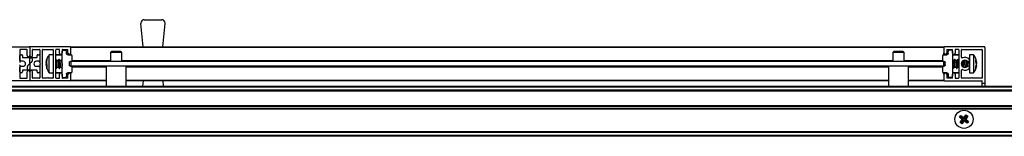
# Model space of a CAD drawing. Header units: millimetres. Extents: x 2867.23 to 2868.93, y 3696.15 to 3696.2.
# Tile 3 of 4: x 2868.08 to 2868.513, y 3696.1517 to 3696.203. Entities that reach past the tile are written whole.
import ezdxf

# ---------------------------------------------------------------- set-up
doc = ezdxf.new("R2010")
doc.units = ezdxf.units.MM
doc.layers.add('SANINDUSA', color=3, linetype='Continuous')

msp = doc.modelspace()

# ---------------------------------------------------------------- linework, layer by layer
at = {"layer": 'SANINDUSA'}
for p, q in [((2868.134319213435, 3696.191081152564), (2868.133288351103, 3696.201331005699)), ((2868.134780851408, 3696.202981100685), (2868.142463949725, 3696.202981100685)), ((2868.142925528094, 3696.191081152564), (2868.14395645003, 3696.201331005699)), ((2868.06672242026, 3696.191081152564), (2868.084122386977, 3696.191081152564)), ((2868.084422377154, 3696.190781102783), (2868.084422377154, 3696.187181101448)), ((2868.102122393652, 3696.191081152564), (2868.084722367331, 3696.191081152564)), ((2868.102422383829, 3696.191081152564), (2868.486422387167, 3696.191081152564)), ((2868.102422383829, 3696.191081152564), (2868.102422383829, 3696.190781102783)), ((2868.486422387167, 3696.190781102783), (2868.102422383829, 3696.190781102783)), ((2868.102422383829, 3696.188181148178), (2868.102422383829, 3696.190781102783)), ((2868.486422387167, 3696.190781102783), (2868.486422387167, 3696.191081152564)), ((2868.486422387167, 3696.190781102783), (2868.486422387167, 3696.188181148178)), ((2868.504122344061, 3696.191081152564), (2868.486722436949, 3696.191081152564)), ((2868.504422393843, 3696.190781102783), (2868.504422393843, 3696.17508112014)), ((2868.080022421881, 3696.189781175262), (2868.080022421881, 3696.184135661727)), ((2868.080022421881, 3696.185081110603), (2868.080022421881, 3696.187181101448)), ((2868.083122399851, 3696.189881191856), (2868.08012237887, 3696.189881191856)), ((2868.080422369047, 3696.187581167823), (2868.080822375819, 3696.187581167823)), ((2868.08122238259, 3696.187181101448), (2868.08122238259, 3696.186481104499)), ((2868.081372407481, 3696.186331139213), (2868.084922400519, 3696.186331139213)), ((2868.083222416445, 3696.187181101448), (2868.083222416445, 3696.189781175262)), ((2868.084922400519, 3696.186331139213), (2868.087472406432, 3696.186331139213)), ((2868.085622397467, 3696.187181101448), (2868.085622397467, 3696.189781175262)), ((2868.085722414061, 3696.189881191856), (2868.088722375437, 3696.189881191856)), ((2868.087622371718, 3696.186481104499), (2868.087622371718, 3696.187181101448)), ((2868.088022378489, 3696.187581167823), (2868.08842238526, 3696.187581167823)), ((2868.088822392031, 3696.189781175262), (2868.088822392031, 3696.184135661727)), ((2868.088822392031, 3696.187181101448), (2868.088822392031, 3696.185081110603)), ((2868.090022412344, 3696.177381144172), (2868.090022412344, 3696.189781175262)), ((2868.090122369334, 3696.189881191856), (2868.094622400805, 3696.189881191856)), ((2868.094722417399, 3696.187581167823), (2868.092998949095, 3696.187581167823)), ((2868.092998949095, 3696.179581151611), (2868.092998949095, 3696.187581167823)), ((2868.094722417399, 3696.189781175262), (2868.094722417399, 3696.177381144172)), ((2868.095922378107, 3696.177381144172), (2868.095922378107, 3696.189781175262)), ((2868.0987223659, 3696.187381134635), (2868.095922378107, 3696.187381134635)), ((2868.097422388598, 3696.189881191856), (2868.096022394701, 3696.189881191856)), ((2868.0987223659, 3696.187581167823), (2868.096122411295, 3696.187581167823)), ((2868.097522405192, 3696.188181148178), (2868.097522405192, 3696.189781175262)), ((2868.0987223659, 3696.189781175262), (2868.0987223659, 3696.188181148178)), ((2868.0987223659, 3696.189581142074), (2868.10013112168, 3696.18955658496)), ((2868.0987223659, 3696.178081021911), (2868.0987223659, 3696.189081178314)), ((2868.098822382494, 3696.189881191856), (2868.101122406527, 3696.189881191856)), ((2868.100622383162, 3696.188072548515), (2868.100622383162, 3696.1890566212)), ((2868.101113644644, 3696.187572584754), (2868.102631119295, 3696.187546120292)), ((2868.101222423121, 3696.188181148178), (2868.101222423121, 3696.189781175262)), ((2868.102422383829, 3696.187549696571), (2868.102422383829, 3696.188181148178)), ((2868.103122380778, 3696.185095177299), (2868.103122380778, 3696.187046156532)), ((2868.120422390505, 3696.18898116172), (2868.11992236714, 3696.188481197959)), ((2868.11992236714, 3696.188481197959), (2868.11992236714, 3696.184581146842)), ((2868.120413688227, 3696.188481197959), (2868.11992236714, 3696.188481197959)), ((2868.124922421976, 3696.188481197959), (2868.120413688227, 3696.188481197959)), ((2868.123613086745, 3696.18898116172), (2868.120422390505, 3696.18898116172)), ((2868.124422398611, 3696.18898116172), (2868.123613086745, 3696.18898116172)), ((2868.124922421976, 3696.188481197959), (2868.124422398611, 3696.18898116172)), ((2868.124922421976, 3696.184581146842), (2868.124922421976, 3696.188481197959)), ((2868.46442243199, 3696.18898116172), (2868.46392234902, 3696.188481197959)), ((2868.46392234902, 3696.188481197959), (2868.46392234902, 3696.184581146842)), ((2868.468922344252, 3696.188481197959), (2868.46392234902, 3696.188481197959)), ((2868.468422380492, 3696.18898116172), (2868.46442243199, 3696.18898116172)), ((2868.468922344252, 3696.188481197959), (2868.468422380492, 3696.18898116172)), ((2868.468922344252, 3696.184581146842), (2868.468922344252, 3696.188481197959)), ((2868.485722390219, 3696.187046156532), (2868.485722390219, 3696.185095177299)), ((2868.486213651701, 3696.187546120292), (2868.487731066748, 3696.187572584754)), ((2868.486422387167, 3696.187549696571), (2868.486422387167, 3696.188181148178)), ((2868.487622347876, 3696.189781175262), (2868.487622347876, 3696.188181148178)), ((2868.48772236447, 3696.189881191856), (2868.490022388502, 3696.189881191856)), ((2868.48822244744, 3696.188072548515), (2868.48822244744, 3696.1890566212)), ((2868.490122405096, 3696.189581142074), (2868.488713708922, 3696.18955658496)), ((2868.490122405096, 3696.188181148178), (2868.490122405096, 3696.189781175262)), ((2868.490122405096, 3696.189081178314), (2868.490122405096, 3696.178081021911)), ((2868.492722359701, 3696.187581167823), (2868.490122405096, 3696.187581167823)), ((2868.492922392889, 3696.187381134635), (2868.490122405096, 3696.187381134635)), ((2868.491322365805, 3696.189781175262), (2868.491322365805, 3696.188181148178)), ((2868.492822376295, 3696.189881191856), (2868.491422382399, 3696.189881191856)), ((2868.492922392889, 3696.189781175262), (2868.492922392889, 3696.177381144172)), ((2868.494122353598, 3696.186439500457), (2868.494122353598, 3696.189781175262)), ((2868.494222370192, 3696.189881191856), (2868.50312241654, 3696.189881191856)), ((2868.499455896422, 3696.187581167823), (2868.497732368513, 3696.187581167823)), ((2868.497732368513, 3696.187581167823), (2868.497732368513, 3696.185908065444)), ((2868.499455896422, 3696.187581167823), (2868.499455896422, 3696.185908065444)), ((2868.503222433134, 3696.189781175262), (2868.503222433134, 3696.177381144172)), ((2868.080022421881, 3696.183026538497), (2868.080022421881, 3696.177381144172)), ((2868.080022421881, 3696.179981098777), (2868.080022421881, 3696.182081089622)), ((2868.081522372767, 3696.184681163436), (2868.080422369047, 3696.184681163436)), ((2868.080422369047, 3696.182481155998), (2868.081522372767, 3696.182481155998)), ((2868.083422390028, 3696.181331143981), (2868.083422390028, 3696.182458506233)), ((2868.083587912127, 3696.182830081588), (2868.084356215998, 3696.183521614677)), ((2868.084422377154, 3696.183670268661), (2868.084422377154, 3696.185831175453)), ((2868.084422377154, 3696.183492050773), (2868.084422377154, 3696.181331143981)), ((2868.085256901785, 3696.184332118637), (2868.084488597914, 3696.183640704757)), ((2868.085422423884, 3696.185831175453), (2868.085422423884, 3696.184703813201)), ((2868.08842238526, 3696.184681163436), (2868.087322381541, 3696.184681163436)), ((2868.087322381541, 3696.182481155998), (2868.08842238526, 3696.182481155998)), ((2868.088822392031, 3696.183026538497), (2868.088822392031, 3696.177381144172)), ((2868.088822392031, 3696.182081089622), (2868.088822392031, 3696.179981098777)), ((2868.089068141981, 3696.183753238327), (2868.088840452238, 3696.184078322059)), ((2868.088840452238, 3696.183083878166), (2868.089068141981, 3696.183409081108)), ((2868.091667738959, 3696.184292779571), (2868.09200140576, 3696.185732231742)), ((2868.09200140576, 3696.185351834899), (2868.091667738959, 3696.183866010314)), ((2868.091804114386, 3696.184881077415), (2868.091667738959, 3696.18429468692)), ((2868.091667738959, 3696.183861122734), (2868.091760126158, 3696.184271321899)), ((2868.09200140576, 3696.183991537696), (2868.091667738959, 3696.183301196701)), ((2868.091667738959, 3696.183866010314), (2868.09200140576, 3696.18318544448)), ((2868.091757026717, 3696.183853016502), (2868.091667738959, 3696.183861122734)), ((2868.091934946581, 3696.183321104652), (2868.091667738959, 3696.18329630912)), ((2868.091667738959, 3696.183301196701), (2868.091760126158, 3696.182890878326)), ((2868.091758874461, 3696.182890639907), (2868.091667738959, 3696.18329630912)), ((2868.091667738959, 3696.182869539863), (2868.09200140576, 3696.182946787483)), ((2868.091667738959, 3696.182869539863), (2868.091811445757, 3696.182249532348)), ((2868.09200140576, 3696.182297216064), (2868.091667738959, 3696.182869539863)), ((2868.091788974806, 3696.182287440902), (2868.09182777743, 3696.182052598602)), ((2868.091830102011, 3696.182580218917), (2868.09200140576, 3696.181819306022)), ((2868.09200140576, 3696.185732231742), (2868.09200140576, 3696.185351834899)), ((2868.09200140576, 3696.18318544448), (2868.09200140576, 3696.182297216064)), ((2868.095922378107, 3696.181717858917), (2868.096015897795, 3696.181563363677)), ((2868.096287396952, 3696.185006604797), (2868.095928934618, 3696.185598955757)), ((2868.09619292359, 3696.181575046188), (2868.096453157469, 3696.182168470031)), ((2868.096937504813, 3696.185041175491), (2868.096266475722, 3696.185041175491)), ((2868.096322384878, 3696.184934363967), (2868.096287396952, 3696.185006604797)), ((2868.096432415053, 3696.182121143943), (2868.097113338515, 3696.182121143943)), ((2868.097151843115, 3696.185587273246), (2868.096891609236, 3696.184993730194)), ((2868.097078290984, 3696.182121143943), (2868.097415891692, 3696.181563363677)), ((2868.097687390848, 3696.185006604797), (2868.097328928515, 3696.185598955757)), ((2868.097592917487, 3696.181575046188), (2868.09785321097, 3696.182168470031)), ((2868.098337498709, 3696.185041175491), (2868.097666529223, 3696.185041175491)), ((2868.097722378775, 3696.184934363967), (2868.097687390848, 3696.185006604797)), ((2868.097832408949, 3696.182121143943), (2868.098513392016, 3696.182121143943)), ((2868.098551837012, 3696.185587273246), (2868.098291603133, 3696.184993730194)), ((2868.09847828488, 3696.182121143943), (2868.0987223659, 3696.181717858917)), ((2868.101822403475, 3696.184089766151), (2868.101822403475, 3696.183072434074)), ((2868.102631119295, 3696.184595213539), (2868.102313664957, 3696.184589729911)), ((2868.102313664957, 3696.182572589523), (2868.102631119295, 3696.182566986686)), ((2868.102422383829, 3696.184581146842), (2868.102422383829, 3696.18459163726)), ((2868.102422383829, 3696.184581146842), (2868.102422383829, 3696.182581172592)), ((2868.486422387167, 3696.184581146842), (2868.102422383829, 3696.184581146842)), ((2868.486422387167, 3696.182581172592), (2868.102422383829, 3696.182581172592)), ((2868.102422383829, 3696.182570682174), (2868.102422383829, 3696.182581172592)), ((2868.103122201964, 3696.185081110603), (2868.11992236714, 3696.185081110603)), ((2868.117972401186, 3696.182081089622), (2868.103122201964, 3696.182081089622)), ((2868.103122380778, 3696.180116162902), (2868.103122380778, 3696.182067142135)), ((2868.117972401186, 3696.182581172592), (2868.117972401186, 3696.173681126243)), ((2868.124922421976, 3696.185081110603), (2868.46392234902, 3696.185081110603)), ((2868.12687238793, 3696.173681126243), (2868.12687238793, 3696.182581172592)), ((2868.461972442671, 3696.182081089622), (2868.12687238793, 3696.182081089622)), ((2868.461972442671, 3696.182581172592), (2868.461972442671, 3696.173681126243)), ((2868.468922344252, 3696.185081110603), (2868.485722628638, 3696.185081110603)), ((2868.47087236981, 3696.173681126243), (2868.47087236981, 3696.182581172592)), ((2868.485722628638, 3696.182081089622), (2868.47087236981, 3696.182081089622)), ((2868.485722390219, 3696.182067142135), (2868.485722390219, 3696.180116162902)), ((2868.486531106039, 3696.184589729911), (2868.486213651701, 3696.184595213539)), ((2868.486213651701, 3696.182566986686), (2868.486531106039, 3696.182572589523)), ((2868.486422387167, 3696.18459163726), (2868.486422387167, 3696.184581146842)), ((2868.486422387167, 3696.182581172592), (2868.486422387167, 3696.184581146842)), ((2868.486422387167, 3696.182570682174), (2868.486422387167, 3696.182581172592)), ((2868.487022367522, 3696.183072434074), (2868.487022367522, 3696.184089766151)), ((2868.490696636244, 3696.185041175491), (2868.490122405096, 3696.185041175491)), ((2868.490122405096, 3696.182121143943), (2868.490361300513, 3696.182121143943)), ((2868.490338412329, 3696.182157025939), (2868.490569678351, 3696.181537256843)), ((2868.490639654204, 3696.181527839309), (2868.491058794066, 3696.182106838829)), ((2868.491125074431, 3696.185634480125), (2868.490705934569, 3696.185055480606)), ((2868.491039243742, 3696.182121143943), (2868.491761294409, 3696.182121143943)), ((2868.491426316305, 3696.185005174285), (2868.491195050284, 3696.185624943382)), ((2868.49209674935, 3696.185041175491), (2868.491403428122, 3696.185041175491)), ((2868.491738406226, 3696.182157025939), (2868.491969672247, 3696.181537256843)), ((2868.4920396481, 3696.181527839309), (2868.492458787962, 3696.182106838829)), ((2868.492525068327, 3696.185634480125), (2868.492105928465, 3696.185055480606)), ((2868.492439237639, 3696.182121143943), (2868.492922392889, 3696.182121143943)), ((2868.492826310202, 3696.185005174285), (2868.49259504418, 3696.185624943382)), ((2868.492922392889, 3696.185041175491), (2868.492803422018, 3696.185041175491)), ((2868.495207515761, 3696.182035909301), (2868.495258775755, 3696.182106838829)), ((2868.495239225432, 3696.182121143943), (2868.495961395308, 3696.182121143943)), ((2868.495265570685, 3696.182121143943), (2868.495246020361, 3696.18202601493)), ((2868.49535020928, 3696.182012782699), (2868.495411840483, 3696.182121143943)), ((2868.495626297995, 3696.185005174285), (2868.495561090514, 3696.185179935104)), ((2868.496276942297, 3696.185041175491), (2868.495603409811, 3696.185041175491)), ((2868.495938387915, 3696.182157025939), (2868.495988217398, 3696.182023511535)), ((2868.496176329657, 3696.185082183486), (2868.496152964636, 3696.185041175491)), ((2868.496163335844, 3696.185041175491), (2868.496224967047, 3696.185041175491)), ((2868.49687894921, 3696.184646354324), (2868.496832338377, 3696.184406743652)), ((2868.497532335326, 3696.1844304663), (2868.497532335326, 3696.184733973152)), ((2868.497532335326, 3696.182428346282), (2868.497532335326, 3696.1844304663)), ((2868.497730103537, 3696.181950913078), (2868.497732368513, 3696.181921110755)), ((2868.497732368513, 3696.185908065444), (2868.497732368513, 3696.179581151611)), ((2868.499455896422, 3696.185908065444), (2868.499455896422, 3696.179581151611)), ((2868.50036570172, 3696.181192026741), (2868.500478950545, 3696.181580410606)), ((2868.500549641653, 3696.18532656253), (2868.500453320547, 3696.185767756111)), ((2868.500453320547, 3696.185215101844), (2868.500786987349, 3696.184337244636)), ((2868.500453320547, 3696.184429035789), (2868.500453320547, 3696.185215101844)), ((2868.500786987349, 3696.183455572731), (2868.500453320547, 3696.184429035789)), ((2868.500453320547, 3696.182127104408), (2868.500786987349, 3696.183455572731)), ((2868.500786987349, 3696.182824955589), (2868.500453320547, 3696.181565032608)), ((2868.500453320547, 3696.181565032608), (2868.500453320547, 3696.182127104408)), ((2868.50050827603, 3696.184268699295), (2868.500786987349, 3696.184337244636)), ((2868.500637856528, 3696.184300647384), (2868.500786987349, 3696.183706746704)), ((2868.500713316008, 3696.184319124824), (2868.500786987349, 3696.183975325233)), ((2868.500713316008, 3696.182843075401), (2868.500786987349, 3696.183186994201)), ((2868.50071629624, 3696.183703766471), (2868.500786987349, 3696.183706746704)), ((2868.08012237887, 3696.177281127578), (2868.083122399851, 3696.177281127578)), ((2868.080822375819, 3696.179581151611), (2868.080422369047, 3696.179581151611)), ((2868.08122238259, 3696.180681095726), (2868.08122238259, 3696.179981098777)), ((2868.083922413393, 3696.180831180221), (2868.081372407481, 3696.180831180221)), ((2868.083222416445, 3696.177381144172), (2868.083222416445, 3696.179981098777)), ((2868.087472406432, 3696.180831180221), (2868.083922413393, 3696.180831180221)), ((2868.084422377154, 3696.179981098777), (2868.084422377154, 3696.176381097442)), ((2868.085622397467, 3696.177381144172), (2868.085622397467, 3696.179981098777)), ((2868.088722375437, 3696.177281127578), (2868.085722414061, 3696.177281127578)), ((2868.087622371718, 3696.179981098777), (2868.087622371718, 3696.180681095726)), ((2868.08842238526, 3696.179581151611), (2868.088022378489, 3696.179581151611)), ((2868.092072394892, 3696.177281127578), (2868.090122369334, 3696.177281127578)), ((2868.09200140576, 3696.181429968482), (2868.09200140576, 3696.181514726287)), ((2868.094622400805, 3696.177281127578), (2868.092672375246, 3696.177281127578)), ((2868.092718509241, 3696.180031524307), (2868.092997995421, 3696.179611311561)), ((2868.092998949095, 3696.179581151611), (2868.094722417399, 3696.179581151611)), ((2868.095922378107, 3696.179781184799), (2868.0987223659, 3696.179781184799)), ((2868.096022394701, 3696.177281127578), (2868.097422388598, 3696.177281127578)), ((2868.096122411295, 3696.179581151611), (2868.0987223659, 3696.179581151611)), ((2868.097522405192, 3696.177381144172), (2868.097522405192, 3696.178981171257)), ((2868.0987223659, 3696.178981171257), (2868.0987223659, 3696.177381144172)), ((2868.0987223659, 3696.17758117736), (2868.10013112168, 3696.177605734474)), ((2868.101122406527, 3696.177281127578), (2868.098822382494, 3696.177281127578)), ((2868.100622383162, 3696.179089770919), (2868.100622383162, 3696.178105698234)), ((2868.102631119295, 3696.179616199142), (2868.101113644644, 3696.17958973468)), ((2868.101222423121, 3696.177381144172), (2868.101222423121, 3696.178981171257)), ((2868.102422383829, 3696.178981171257), (2868.102422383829, 3696.179612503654)), ((2868.102422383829, 3696.176381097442), (2868.102422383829, 3696.178981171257)), ((2868.487731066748, 3696.17958973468), (2868.486213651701, 3696.179616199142)), ((2868.486422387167, 3696.178981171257), (2868.486422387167, 3696.179612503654)), ((2868.486422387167, 3696.178981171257), (2868.486422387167, 3696.176381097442)), ((2868.487622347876, 3696.178981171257), (2868.487622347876, 3696.177381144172)), ((2868.490022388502, 3696.177281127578), (2868.48772236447, 3696.177281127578)), ((2868.48822244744, 3696.179089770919), (2868.48822244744, 3696.178105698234)), ((2868.490122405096, 3696.17758117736), (2868.488713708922, 3696.177605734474)), ((2868.490122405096, 3696.179781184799), (2868.492922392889, 3696.179781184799)), ((2868.490122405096, 3696.179581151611), (2868.492722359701, 3696.179581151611)), ((2868.490122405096, 3696.177381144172), (2868.490122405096, 3696.178981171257)), ((2868.491322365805, 3696.178981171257), (2868.491322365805, 3696.177381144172)), ((2868.491422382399, 3696.177281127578), (2868.492822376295, 3696.177281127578)), ((2868.494122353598, 3696.177381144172), (2868.494122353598, 3696.180722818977)), ((2868.498372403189, 3696.177281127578), (2868.494222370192, 3696.177281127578)), ((2868.497732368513, 3696.179581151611), (2868.499455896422, 3696.179581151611)), ((2868.50312241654, 3696.177281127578), (2868.498972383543, 3696.177281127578)), ((2867.28042240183, 3696.173681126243), (2868.888422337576, 3696.173681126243)), ((2867.28042240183, 3696.173381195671), (2868.888422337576, 3696.173381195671)), ((2868.084122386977, 3696.17608116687), (2868.06672242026, 3696.17608116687)), ((2868.102122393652, 3696.17608116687), (2868.084722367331, 3696.17608116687)), ((2868.102422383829, 3696.176381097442), (2868.102422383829, 3696.17608116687)), ((2868.102422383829, 3696.176381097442), (2868.117972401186, 3696.176381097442)), ((2868.117972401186, 3696.17608116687), (2868.102422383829, 3696.17608116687)), ((2868.12687238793, 3696.176381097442), (2868.461972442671, 3696.176381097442)), ((2868.461972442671, 3696.17608116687), (2868.12687238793, 3696.17608116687)), ((2868.134319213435, 3696.17608116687), (2868.134077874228, 3696.173681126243)), ((2868.142925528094, 3696.17608116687), (2868.143166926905, 3696.173681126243)), ((2868.47087236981, 3696.176381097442), (2868.486422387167, 3696.176381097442)), ((2868.486422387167, 3696.17608116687), (2868.47087236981, 3696.17608116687)), ((2868.486422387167, 3696.17608116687), (2868.486422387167, 3696.176381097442)), ((2868.486722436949, 3696.17608116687), (2868.50312241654, 3696.17608116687)), ((2868.503222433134, 3696.17508112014), (2868.503222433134, 3696.175981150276)), ((2868.503222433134, 3696.17508112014), (2868.504422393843, 3696.17508112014)), ((2868.503222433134, 3696.173681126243), (2868.503222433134, 3696.17508112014)), ((2868.504422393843, 3696.17508112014), (2868.504422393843, 3696.173681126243)), ((2868.888422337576, 3696.171981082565), (2867.28042240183, 3696.171981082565)), ((2868.888422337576, 3696.171681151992), (2867.28042240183, 3696.171681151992)), ((2868.888422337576, 3696.171581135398), (2867.28042240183, 3696.171581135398)), ((2867.28042240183, 3696.165281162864), (2868.888422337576, 3696.165281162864)), ((2867.28042240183, 3696.16518114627), (2868.888422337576, 3696.16518114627)), ((2867.28042240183, 3696.164881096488), (2868.888422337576, 3696.164881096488)), ((2868.888422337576, 3696.163981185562), (2867.28042240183, 3696.163981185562)), ((2868.888422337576, 3696.16368113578), (2867.28042240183, 3696.16368113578)), ((2868.888422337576, 3696.163581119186), (2867.28042240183, 3696.163581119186)), ((2868.491349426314, 3696.160181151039), (2868.491351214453, 3696.160181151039)), ((2868.491351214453, 3696.160181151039), (2868.491353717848, 3696.160181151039)), ((2868.491749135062, 3696.161165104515), (2868.491825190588, 3696.161165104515)), ((2868.493260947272, 3696.160148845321), (2868.493869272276, 3696.160899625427)), ((2868.49365052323, 3696.160189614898), (2868.493260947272, 3696.160148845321)), ((2868.494460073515, 3696.159101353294), (2868.493260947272, 3696.160148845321)), ((2868.493910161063, 3696.160509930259), (2868.49365052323, 3696.160189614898)), ((2868.49493238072, 3696.159150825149), (2868.49365052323, 3696.160189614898)), ((2868.493869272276, 3696.160899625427), (2868.495142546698, 3696.159943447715)), ((2868.493869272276, 3696.160899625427), (2868.493910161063, 3696.160509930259)), ((2868.495192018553, 3696.15947114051), (2868.493910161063, 3696.160509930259)), ((2868.495142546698, 3696.159943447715), (2868.496190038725, 3696.161142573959)), ((2868.495192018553, 3696.15947114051), (2868.495142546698, 3696.159943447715)), ((2868.496230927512, 3696.160752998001), (2868.495192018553, 3696.15947114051)), ((2868.495512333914, 3696.159211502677), (2868.496551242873, 3696.160493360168)), ((2868.496940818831, 3696.160534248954), (2868.495984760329, 3696.159260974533)), ((2868.496190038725, 3696.161142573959), (2868.496230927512, 3696.160752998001)), ((2868.496190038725, 3696.161142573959), (2868.496940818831, 3696.160534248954)), ((2868.496551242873, 3696.160493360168), (2868.496230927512, 3696.160752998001)), ((2868.496551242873, 3696.160493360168), (2868.496940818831, 3696.160534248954)), ((2868.498619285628, 3696.161165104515), (2868.498695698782, 3696.161165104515)), ((2868.499090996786, 3696.160181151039), (2868.499093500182, 3696.160181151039)), ((2868.499093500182, 3696.160181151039), (2868.49909540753, 3696.160181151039)), ((2868.491351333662, 3696.158181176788), (2868.491349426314, 3696.158181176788)), ((2868.491353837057, 3696.158181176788), (2868.491351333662, 3696.158181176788)), ((2868.491825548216, 3696.157197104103), (2868.491749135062, 3696.157197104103)), ((2868.493503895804, 3696.157828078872), (2868.494460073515, 3696.159101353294)), ((2868.493893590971, 3696.157868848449), (2868.493503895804, 3696.157828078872)), ((2868.494254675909, 3696.157219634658), (2868.493503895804, 3696.157828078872)), ((2868.49493238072, 3696.159150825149), (2868.493893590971, 3696.157868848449)), ((2868.493893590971, 3696.157868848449), (2868.494213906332, 3696.157609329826)), ((2868.494213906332, 3696.157609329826), (2868.495252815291, 3696.158891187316)), ((2868.494254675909, 3696.157219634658), (2868.494213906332, 3696.157609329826)), ((2868.495302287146, 3696.158418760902), (2868.494254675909, 3696.157219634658)), ((2868.49493238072, 3696.159150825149), (2868.494460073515, 3696.159101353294)), ((2868.495302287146, 3696.158418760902), (2868.495252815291, 3696.158891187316)), ((2868.496534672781, 3696.157852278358), (2868.495252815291, 3696.158891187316)), ((2868.496575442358, 3696.1574627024), (2868.495302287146, 3696.158418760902)), ((2868.495512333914, 3696.159211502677), (2868.495984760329, 3696.159260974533)), ((2868.495512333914, 3696.159211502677), (2868.496794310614, 3696.158172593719)), ((2868.495984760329, 3696.159260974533), (2868.497183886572, 3696.158213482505)), ((2868.496534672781, 3696.157852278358), (2868.496794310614, 3696.158172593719)), ((2868.496575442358, 3696.1574627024), (2868.496534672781, 3696.157852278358)), ((2868.497183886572, 3696.158213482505), (2868.496575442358, 3696.1574627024)), ((2868.496794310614, 3696.158172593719), (2868.497183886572, 3696.158213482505)), ((2868.498695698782, 3696.157197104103), (2868.498619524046, 3696.157197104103)), ((2868.499093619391, 3696.158181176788), (2868.499090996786, 3696.158181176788)), ((2868.49909540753, 3696.158181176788), (2868.499093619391, 3696.158181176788)), ((2867.28042240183, 3696.153781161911), (2868.888422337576, 3696.153781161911)), ((2868.888422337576, 3696.153681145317), (2867.28042240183, 3696.153681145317)), ((2868.888422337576, 3696.153381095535), (2867.28042240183, 3696.153381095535)), ((2868.888422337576, 3696.151981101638), (2867.28042240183, 3696.151981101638)), ((2868.888422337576, 3696.151681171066), (2867.28042240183, 3696.151681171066))]:
    msp.add_line(p, q, dxfattribs=at)
at = {"layer": 'SANINDUSA', "flags": 128}
for points in [[(2868.096015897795, 3696.181563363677), (2868.096104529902, 3696.181485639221), (2868.096216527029, 3696.181639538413), (2868.096291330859, 3696.182088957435), (2868.096317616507, 3696.182765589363)], [(2868.097022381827, 3696.184911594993), (2868.0971157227, 3696.184596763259), (2868.097195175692, 3696.184119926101), (2868.097248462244, 3696.183555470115), (2868.097267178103, 3696.182991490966), (2868.097248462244, 3696.18251596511), (2868.097195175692, 3696.182203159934), (2868.0971157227, 3696.182101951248), (2868.097083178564, 3696.182121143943)], [(2868.097717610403, 3696.182765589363), (2868.097691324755, 3696.18356643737), (2868.097616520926, 3696.184369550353), (2868.097504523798, 3696.185052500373), (2868.097372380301, 3696.185511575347), (2868.097240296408, 3696.185676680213), (2868.097151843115, 3696.185587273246)], [(2868.097415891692, 3696.181563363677), (2868.097504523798, 3696.181485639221), (2868.097616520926, 3696.181639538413), (2868.097691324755, 3696.182088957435), (2868.097717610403, 3696.182765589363)], [(2868.098422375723, 3696.184911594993), (2868.098515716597, 3696.184596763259), (2868.098595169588, 3696.184119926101), (2868.098648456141, 3696.183555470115), (2868.098667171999, 3696.182991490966), (2868.098648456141, 3696.18251596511), (2868.098595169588, 3696.182203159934), (2868.098515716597, 3696.182101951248), (2868.098483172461, 3696.182121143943)], [(2868.098728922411, 3696.185598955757), (2868.098640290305, 3696.185676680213), (2868.098551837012, 3696.185587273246)], [(2868.490537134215, 3696.181896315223), (2868.490563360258, 3696.181557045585), (2868.490638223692, 3696.181525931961), (2868.490639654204, 3696.181527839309)], [(2868.49106809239, 3696.182121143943), (2868.491059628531, 3696.182107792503), (2868.491006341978, 3696.182125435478), (2868.49098762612, 3696.182363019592), (2868.491006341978, 3696.182783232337), (2868.491059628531, 3696.183320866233), (2868.491139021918, 3696.183891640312), (2868.491232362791, 3696.184406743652)], [(2868.491937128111, 3696.181896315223), (2868.491963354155, 3696.181557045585), (2868.492038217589, 3696.181525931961), (2868.4920396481, 3696.181527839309)], [(2868.492468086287, 3696.182121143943), (2868.492459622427, 3696.182107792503), (2868.492406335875, 3696.182125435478), (2868.492387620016, 3696.182363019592), (2868.492406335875, 3696.182783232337), (2868.492459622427, 3696.183320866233), (2868.492539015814, 3696.183891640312), (2868.492632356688, 3696.184406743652)], [(2868.494874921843, 3696.184995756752), (2868.494825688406, 3696.184849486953), (2868.494732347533, 3696.184453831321)], [(2868.49526807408, 3696.182121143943), (2868.49525961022, 3696.182107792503), (2868.495206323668, 3696.182125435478), (2868.495187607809, 3696.182363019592), (2868.495206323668, 3696.182783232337), (2868.49525961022, 3696.183320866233), (2868.495339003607, 3696.183891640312), (2868.495432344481, 3696.184406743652)], [(2868.496292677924, 3696.185033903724), (2868.496225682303, 3696.184849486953), (2868.496132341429, 3696.184453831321)]]:
    msp.add_lwpolyline(points, dxfattribs=at)
at = {"layer": 'SANINDUSA'}
msp.add_circle((2868.495222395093, 3696.159181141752), 0.003999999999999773, dxfattribs=at)
for centre, radius, start, end in [((2868.134780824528, 3696.201481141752), 0.001500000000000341, 90, 180), ((2868.134780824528, 3696.201481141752), 0.001500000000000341, 180, 185.7431938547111), ((2868.142463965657, 3696.201481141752), 0.001500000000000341, 0, 90), ((2868.142463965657, 3696.201481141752), 0.001500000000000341, 354.2568061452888, 0), ((2868.084122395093, 3696.190781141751), 0.0002999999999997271, 0, 90), ((2868.084722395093, 3696.190781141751), 0.0002999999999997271, 90, 180), ((2868.102122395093, 3696.190781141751), 0.0002999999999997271, 0, 90), ((2868.486722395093, 3696.190781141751), 0.0002999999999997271, 90, 180), ((2868.504122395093, 3696.190781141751), 0.0003000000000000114, 0, 90), ((2868.080122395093, 3696.189781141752), 0.0001000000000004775, 90, 180), ((2868.080422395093, 3696.187181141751), 0.0004000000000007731, 90, 180), ((2868.080822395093, 3696.187181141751), 0.0004000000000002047, 0, 90), ((2868.081372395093, 3696.186481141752), 0.000150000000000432, 180, 270), ((2868.083122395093, 3696.189781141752), 9.999999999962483e-05, 0, 90), ((2868.083822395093, 3696.187181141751), 0.0006000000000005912, 180, 0), ((2868.085022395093, 3696.187181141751), 0.0006000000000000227, 180, 0), ((2868.084922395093, 3696.185831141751), 0.0005000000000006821, 90, 180), ((2868.084922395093, 3696.185831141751), 0.0005000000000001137, 0, 90), ((2868.085722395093, 3696.189781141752), 0.0001000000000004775, 90, 180), ((2868.087472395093, 3696.186481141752), 0.000150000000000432, 270, 0), ((2868.088022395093, 3696.187181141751), 0.0004000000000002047, 90, 180), ((2868.088422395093, 3696.187181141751), 0.0004000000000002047, 0, 90), ((2868.088722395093, 3696.189781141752), 9.999999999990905e-05, 0, 90), ((2868.090122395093, 3696.189781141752), 0.0001000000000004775, 90, 180), ((2868.094622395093, 3696.189781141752), 9.999999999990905e-05, 0, 90), ((2868.096022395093, 3696.189781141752), 0.0001000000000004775, 90, 180), ((2868.096122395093, 3696.187381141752), 0.0002000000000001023, 90, 180), ((2868.097422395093, 3696.189781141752), 9.999999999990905e-05, 0, 90), ((2868.098122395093, 3696.188181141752), 0.0006000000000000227, 180, 0), ((2868.098822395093, 3696.189781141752), 9.999999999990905e-05, 90, 180), ((2868.100122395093, 3696.189056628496), 0.0005000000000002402, 0, 88.99999999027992), ((2868.101122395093, 3696.189781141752), 0.0001000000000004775, 0, 90), ((2868.101822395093, 3696.188181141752), 0.0006000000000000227, 180, 0), ((2868.102622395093, 3696.187046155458), 0.0005000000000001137, 0, 88.99999999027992), ((2868.486222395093, 3696.187046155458), 0.0005000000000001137, 91.0000000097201, 180), ((2868.487022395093, 3696.188181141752), 0.0006000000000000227, 180, 0), ((2868.487722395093, 3696.189781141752), 9.999999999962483e-05, 90, 180), ((2868.488722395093, 3696.189056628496), 0.0005000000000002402, 91.0000000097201, 180), ((2868.490022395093, 3696.189781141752), 9.999999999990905e-05, 0, 90), ((2868.490722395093, 3696.188181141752), 0.0006000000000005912, 180, 0), ((2868.491422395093, 3696.189781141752), 9.999999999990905e-05, 90, 180), ((2868.492722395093, 3696.187381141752), 0.0002000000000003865, 0, 90), ((2868.492822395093, 3696.189781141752), 9.999999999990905e-05, 0, 90), ((2868.494222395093, 3696.189781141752), 9.999999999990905e-05, 90, 180), ((2868.494422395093, 3696.186439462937), 0.0003000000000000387, 180, 292.7739724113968), ((2868.495622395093, 3696.183581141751), 0.002800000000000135, 46.65824176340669, 112.7739724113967), ((2868.503122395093, 3696.189781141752), 9.999999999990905e-05, 0, 90), ((2868.079922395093, 3696.184135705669), 9.99999999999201e-05, 325.0000000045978, 0), ((2868.079922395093, 3696.183026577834), 0.0001000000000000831, 0, 34.99999999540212), ((2868.080422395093, 3696.185081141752), 0.0004000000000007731, 180, 270), ((2868.080422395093, 3696.182081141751), 0.0004000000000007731, 90, 180), ((2868.081522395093, 3696.183581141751), 0.001100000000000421, 270, 90), ((2868.083922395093, 3696.182458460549), 0.0005000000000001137, 131.9872125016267, 180), ((2868.084222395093, 3696.183670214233), 0.0002000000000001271, 311.9872125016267, 0), ((2868.084622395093, 3696.18349206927), 0.0001999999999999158, 131.9872125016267, 180), ((2868.084922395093, 3696.184703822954), 0.0005000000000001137, 311.9872125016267, 0), ((2868.087322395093, 3696.183581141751), 0.001100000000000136, 90, 270), ((2868.088422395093, 3696.185081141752), 0.0004000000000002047, 270, 0), ((2868.088422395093, 3696.182081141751), 0.0004000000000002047, 0, 90), ((2868.088922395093, 3696.184135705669), 0.0001000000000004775, 180, 214.9999999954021), ((2868.088922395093, 3696.183026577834), 0.0001000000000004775, 145.0000000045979, 180), ((2868.088822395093, 3696.183581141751), 0.0003000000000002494, 325.0000000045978, 34.99999999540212), ((2868.08937607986, 3696.183256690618), 0.006958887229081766, 355.9531693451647, 19.66902048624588), ((2868.102622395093, 3696.185095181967), 0.0005000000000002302, 271.0000000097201, 0), ((2868.102622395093, 3696.182067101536), 0.0005000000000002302, 0, 88.99999999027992), ((2868.486222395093, 3696.185095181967), 0.0005000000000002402, 180, 268.9999999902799), ((2868.486222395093, 3696.182067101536), 0.0005000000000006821, 91.0000000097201, 180), ((2868.507113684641, 3696.180805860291), 0.02081989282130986, 169.5573890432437, 173.6286009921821), ((2868.49954433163, 3696.182229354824), 0.009013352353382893, 157.868802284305, 182.1175371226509), ((2868.4920091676, 3696.184353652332), 0.001480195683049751, 151.6962651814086, 176.1192805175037), ((2868.500944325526, 3696.182229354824), 0.009013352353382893, 157.868802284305, 182.1175371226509), ((2868.493409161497, 3696.184353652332), 0.001480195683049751, 151.6962651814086, 176.1192805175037), ((2868.495622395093, 3696.183581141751), 0.001600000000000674, 46.65824176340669, 313.3417582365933), ((2868.512388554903, 3696.181226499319), 0.01767037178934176, 167.3047311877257, 176.7065364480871), ((2868.513746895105, 3696.181252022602), 0.01762578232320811, 168.0052399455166, 177.3493617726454), ((2868.507539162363, 3696.182097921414), 0.01095293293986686, 167.8310614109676, 178.9137550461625), ((2868.49713236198, 3696.185181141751), 0.0006000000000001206, 226.6582417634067, 46.65824176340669), ((2868.49713236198, 3696.181981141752), 0.0005999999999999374, 313.3417582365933, 133.3417582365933), ((2868.080422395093, 3696.179981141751), 0.0004000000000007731, 180, 270), ((2868.080122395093, 3696.177381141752), 0.0001000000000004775, 180, 270), ((2868.080822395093, 3696.179981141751), 0.0004000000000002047, 270, 0), ((2868.081372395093, 3696.180681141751), 0.000150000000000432, 90, 180), ((2868.083122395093, 3696.177381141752), 9.999999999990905e-05, 270, 0), ((2868.083822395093, 3696.179981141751), 0.0006000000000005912, 0, 180), ((2868.083922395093, 3696.181331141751), 0.0005000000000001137, 180, 270), ((2868.083922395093, 3696.181331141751), 0.0005000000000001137, 270, 0), ((2868.085022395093, 3696.179981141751), 0.0006000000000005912, 0, 180), ((2868.085722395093, 3696.177381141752), 0.0001000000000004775, 180, 270), ((2868.087472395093, 3696.180681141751), 0.000150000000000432, 0, 90), ((2868.088022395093, 3696.179981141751), 0.0004000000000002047, 180, 270), ((2868.088422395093, 3696.179981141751), 0.0004000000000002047, 270, 0), ((2868.088722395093, 3696.177381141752), 9.999999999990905e-05, 270, 0), ((2868.090122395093, 3696.177381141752), 0.0001000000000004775, 180, 270), ((2868.092372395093, 3696.177156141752), 0.0003250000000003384, 22.61986493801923, 157.3801350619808), ((2868.094622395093, 3696.177381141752), 9.999999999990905e-05, 270, 0), ((2868.096122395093, 3696.179781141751), 0.0001999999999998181, 180, 270), ((2868.096022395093, 3696.177381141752), 0.0001000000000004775, 180, 270), ((2868.097422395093, 3696.177381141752), 9.999999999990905e-05, 270, 0), ((2868.098122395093, 3696.178981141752), 0.0006000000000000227, 0, 180), ((2868.098822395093, 3696.177381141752), 9.999999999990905e-05, 180, 270), ((2868.100122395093, 3696.178105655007), 0.0005000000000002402, 271.0000000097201, 0), ((2868.101122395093, 3696.177381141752), 9.999999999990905e-05, 270, 0), ((2868.101822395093, 3696.178981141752), 0.0006000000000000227, 0, 180), ((2868.102622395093, 3696.180116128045), 0.0005000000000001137, 271.0000000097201, 0), ((2868.486222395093, 3696.180116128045), 0.0005000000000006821, 180, 268.9999999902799), ((2868.487022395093, 3696.178981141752), 0.0006000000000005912, 0, 180), ((2868.487722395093, 3696.177381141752), 9.999999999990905e-05, 180, 270), ((2868.488722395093, 3696.178105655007), 0.0005000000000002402, 180, 268.9999999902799), ((2868.490022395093, 3696.177381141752), 9.999999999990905e-05, 270, 0), ((2868.490722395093, 3696.178981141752), 0.0006000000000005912, 0, 180), ((2868.491422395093, 3696.177381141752), 9.999999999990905e-05, 180, 270), ((2868.492722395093, 3696.179781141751), 0.0002000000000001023, 269.9999999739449, 0), ((2868.492822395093, 3696.177381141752), 9.999999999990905e-05, 270, 0), ((2868.494422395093, 3696.180722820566), 0.0003000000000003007, 67.22602758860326, 180), ((2868.494222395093, 3696.177381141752), 9.999999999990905e-05, 180, 270), ((2868.495622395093, 3696.183581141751), 0.002799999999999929, 247.2260275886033, 313.3417582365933), ((2868.498672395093, 3696.177156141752), 0.0003250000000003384, 22.61986493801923, 157.3801350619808), ((2868.503122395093, 3696.177381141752), 9.999999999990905e-05, 270, 0), ((2868.084122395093, 3696.176381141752), 0.0003000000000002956, 270, 0), ((2868.084722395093, 3696.176381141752), 0.0003000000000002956, 180, 270), ((2868.102122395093, 3696.176381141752), 0.0003000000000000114, 270, 0), ((2868.486722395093, 3696.176381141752), 0.0003000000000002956, 180, 270), ((2868.503122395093, 3696.175981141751), 9.999999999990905e-05, 0, 90)]:
    msp.add_arc(centre, radius, start, end, dxfattribs=at)
for centre, major_axis, ratio, start_param, end_param in [((2868.097017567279, 3696.183581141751), (-9.808561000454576e-05, 0.001459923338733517), 0.1525346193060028, 3.131344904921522, 5.848451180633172), ((2868.098417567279, 3696.183581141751), (-9.808561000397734e-05, 0.001459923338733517), 0.1525346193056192, 3.131344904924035, 5.848451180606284), ((2868.491237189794, 3696.183581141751), (0.0001997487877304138, 0.001459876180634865), 0.09519022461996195, 0.9828013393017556, 3.154616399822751), ((2868.492637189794, 3696.183581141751), (0.0001997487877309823, 0.001459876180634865), 0.09519022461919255, 0.9828013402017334, 3.154616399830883), ((2868.495437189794, 3696.183581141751), (0.0001997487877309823, 0.001459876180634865), 0.09519022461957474, 0.9828013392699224, 3.154616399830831), ((2868.496837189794, 3696.183581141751), (0.0001997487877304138, 0.001459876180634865), 0.09519022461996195, 0.98280133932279, 2.639148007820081)]:
    msp.add_ellipse(centre, major_axis=major_axis, ratio=ratio, start_param=start_param, end_param=end_param, dxfattribs=at)
for points, knots in [([(2868.092983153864, 3696.187550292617), (2868.092737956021, 3696.187188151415), (2868.092230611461, 3696.186438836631), (2868.091848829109, 3696.185505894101), (2868.091785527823, 3696.184963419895), (2868.091776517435, 3696.184886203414)], [0, 0, 0, 0, 0.4451249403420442, 0.9210183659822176, 1, 1, 1, 1]), ([(2868.100765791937, 3696.187722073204), (2868.100723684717, 3696.187774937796), (2868.100641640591, 3696.187877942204), (2868.100628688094, 3696.188008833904), (2868.100622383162, 3696.188072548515)], [0, 0, 0, 0, 0.5132265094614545, 1, 1, 1, 1]), ([(2868.101113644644, 3696.187572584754), (2868.10108132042, 3696.18757496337), (2868.101016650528, 3696.187579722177), (2868.100923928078, 3696.187610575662), (2868.100837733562, 3696.187656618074), (2868.100789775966, 3696.187700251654), (2868.100765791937, 3696.187722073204)], [0, 0, 0, 0, 0.2499404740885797, 0.5000467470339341, 0.7499688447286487, 1, 1, 1, 1]), ([(2868.488079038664, 3696.187722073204), (2868.488055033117, 3696.187700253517), (2868.488007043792, 3696.187656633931), (2868.487920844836, 3696.18761057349), (2868.487828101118, 3696.187579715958), (2868.487763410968, 3696.18757496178), (2868.487731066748, 3696.187572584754)], [0, 0, 0, 0, 0.2500813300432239, 0.499935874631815, 0.7499745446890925, 1, 1, 1, 1]), ([(2868.48822244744, 3696.188072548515), (2868.488216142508, 3696.188008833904), (2868.48820319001, 3696.187877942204), (2868.488121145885, 3696.187774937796), (2868.488079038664, 3696.187722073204)], [0, 0, 0, 0, 0.4867734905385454, 1, 1, 1, 1]), ([(2868.500730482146, 3696.184499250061), (2868.500684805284, 3696.184814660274), (2868.500567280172, 3696.185626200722), (2868.500120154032, 3696.186665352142), (2868.499639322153, 3696.187290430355), (2868.499464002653, 3696.187518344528)], [0, 0, 0, 0, 0.2877182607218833, 0.7402899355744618, 1, 1, 1, 1]), ([(2868.091768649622, 3696.182235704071), (2868.091896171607, 3696.181790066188), (2868.092157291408, 3696.180877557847), (2868.092624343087, 3696.179981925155), (2868.092983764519, 3696.179611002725), (2868.093004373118, 3696.17958973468)], [0, 0, 0, 0, 0.4736262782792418, 0.9698186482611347, 1, 1, 1, 1]), ([(2868.096452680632, 3696.18216870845), (2868.096452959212, 3696.182168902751), (2868.096474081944, 3696.182183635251), (2868.09650137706, 3696.182362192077), (2868.096526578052, 3696.182659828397), (2868.096532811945, 3696.183024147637), (2868.096524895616, 3696.183425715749), (2868.096496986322, 3696.183896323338), (2868.096448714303, 3696.184354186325), (2868.096388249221, 3696.184724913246), (2868.096343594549, 3696.184866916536), (2868.096322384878, 3696.184934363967)], [0, 0, 0, 0, 0.00181589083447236, 0.1376863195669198, 0.272278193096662, 0.3641045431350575, 0.4768895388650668, 0.6098926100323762, 0.7434633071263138, 0.8781525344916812, 0.9999999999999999, 0.9999999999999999, 0.9999999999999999, 0.9999999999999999]), ([(2868.097022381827, 3696.184911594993), (2868.096997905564, 3696.18497555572), (2868.096967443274, 3696.185055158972), (2868.096942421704, 3696.185030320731), (2868.096937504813, 3696.185025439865)], [0, 0, 0, 0, 0.803493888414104, 0.9999999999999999, 0.9999999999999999, 0.9999999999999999, 0.9999999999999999]), ([(2868.097852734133, 3696.18216870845), (2868.097852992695, 3696.182168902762), (2868.097872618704, 3696.182183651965), (2868.097902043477, 3696.182362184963), (2868.09792645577, 3696.182659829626), (2868.097932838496, 3696.183024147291), (2868.097924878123, 3696.18342571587), (2868.097896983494, 3696.183896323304), (2868.097848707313, 3696.184354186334), (2868.097788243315, 3696.184724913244), (2868.097743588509, 3696.184866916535), (2868.097722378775, 3696.184934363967)], [0, 0, 0, 0, 0.00181391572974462, 0.1376846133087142, 0.272276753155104, 0.3641032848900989, 0.4768885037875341, 0.6098918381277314, 0.7434627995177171, 0.8781522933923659, 1, 1, 1, 1]), ([(2868.098422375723, 3696.184911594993), (2868.09839789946, 3696.18497555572), (2868.098367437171, 3696.185055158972), (2868.098342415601, 3696.185030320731), (2868.098337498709, 3696.185025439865)], [0, 0, 0, 0, 0.803493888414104, 0.9999999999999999, 0.9999999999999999, 0.9999999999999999, 0.9999999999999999]), ([(2868.101822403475, 3696.184089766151), (2868.101828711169, 3696.18415347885), (2868.101841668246, 3696.184284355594), (2868.101923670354, 3696.184387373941), (2868.101965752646, 3696.184440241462)], [0, 0, 0, 0, 0.4868145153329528, 0.9999999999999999, 0.9999999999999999, 0.9999999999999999, 0.9999999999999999]), ([(2868.101965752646, 3696.182722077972), (2868.1019236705, 3696.18277494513), (2868.101841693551, 3696.18287793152), (2868.101828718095, 3696.183008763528), (2868.101822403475, 3696.183072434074)], [0, 0, 0, 0, 0.5133412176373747, 1, 1, 1, 1]), ([(2868.101965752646, 3696.184440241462), (2868.101989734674, 3696.184462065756), (2868.102037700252, 3696.184505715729), (2868.102123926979, 3696.184551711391), (2868.102216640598, 3696.184582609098), (2868.102281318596, 3696.184587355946), (2868.102313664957, 3696.184589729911)], [0, 0, 0, 0, 0.2499983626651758, 0.5000125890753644, 0.7499493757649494, 1, 1, 1, 1]), ([(2868.102313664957, 3696.182572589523), (2868.102281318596, 3696.182574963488), (2868.102216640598, 3696.182579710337), (2868.102123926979, 3696.182610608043), (2868.102037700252, 3696.182656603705), (2868.101989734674, 3696.182700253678), (2868.101965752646, 3696.182722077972)], [0, 0, 0, 0, 0.2500506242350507, 0.4999874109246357, 0.7500016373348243, 1, 1, 1, 1]), ([(2868.486531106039, 3696.184589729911), (2868.486563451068, 3696.184587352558), (2868.486628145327, 3696.184582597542), (2868.486720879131, 3696.184551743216), (2868.486807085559, 3696.184505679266), (2868.486855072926, 3696.184462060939), (2868.486879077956, 3696.184440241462)], [0, 0, 0, 0, 0.2500182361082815, 0.5000689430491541, 0.7499162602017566, 1, 1, 1, 1]), ([(2868.486879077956, 3696.182722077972), (2868.486855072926, 3696.182700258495), (2868.486807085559, 3696.182656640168), (2868.486720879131, 3696.182610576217), (2868.486628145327, 3696.182579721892), (2868.486563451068, 3696.182574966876), (2868.486531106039, 3696.182572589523)], [0, 0, 0, 0, 0.2500837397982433, 0.4999310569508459, 0.7499817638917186, 1, 1, 1, 1]), ([(2868.486879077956, 3696.184440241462), (2868.486921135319, 3696.184387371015), (2868.487003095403, 3696.184284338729), (2868.487016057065, 3696.184153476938), (2868.487022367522, 3696.184089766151)], [0, 0, 0, 0, 0.5131444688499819, 0.9999999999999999, 0.9999999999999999, 0.9999999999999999, 0.9999999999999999]), ([(2868.487022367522, 3696.183072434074), (2868.487016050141, 3696.183008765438), (2868.487003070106, 3696.182877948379), (2868.486921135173, 3696.182774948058), (2868.486879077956, 3696.182722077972)], [0, 0, 0, 0, 0.4866997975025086, 1, 1, 1, 1]), ([(2868.490532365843, 3696.184453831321), (2868.49050851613, 3696.184311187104), (2868.490460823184, 3696.184025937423), (2868.490398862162, 3696.183519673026), (2868.490352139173, 3696.183029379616), (2868.490328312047, 3696.182644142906), (2868.490322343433, 3696.182369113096), (2868.490326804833, 3696.182196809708), (2868.490341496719, 3696.182170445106), (2868.490347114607, 3696.1821603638)], [0, 0, 0, 0, 0.1671365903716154, 0.3342277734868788, 0.5002013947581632, 0.6646845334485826, 0.7768662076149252, 0.9146780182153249, 1, 1, 1, 1]), ([(2868.491403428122, 3696.185040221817), (2868.491388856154, 3696.185024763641), (2868.491359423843, 3696.184993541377), (2868.49129793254, 3696.184759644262), (2868.491253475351, 3696.184520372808), (2868.491232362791, 3696.184406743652)], [0, 0, 0, 0, 0.3398963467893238, 0.6865191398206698, 1, 1, 1, 1]), ([(2868.49193235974, 3696.184453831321), (2868.491908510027, 3696.184311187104), (2868.491860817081, 3696.184025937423), (2868.491798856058, 3696.183519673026), (2868.49175213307, 3696.183029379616), (2868.491728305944, 3696.182644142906), (2868.491722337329, 3696.182369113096), (2868.49172679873, 3696.182196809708), (2868.491741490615, 3696.182170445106), (2868.491747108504, 3696.1821603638)], [0, 0, 0, 0, 0.1671365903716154, 0.3342277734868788, 0.5002013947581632, 0.6646845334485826, 0.7768662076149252, 0.9146780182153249, 1, 1, 1, 1]), ([(2868.492803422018, 3696.185040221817), (2868.49278883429, 3696.185024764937), (2868.492759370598, 3696.18499354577), (2868.492698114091, 3696.184759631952), (2868.492653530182, 3696.184520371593), (2868.492632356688, 3696.184406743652)], [0, 0, 0, 0, 0.3398959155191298, 0.6865077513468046, 1, 1, 1, 1]), ([(2868.494732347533, 3696.184453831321), (2868.494708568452, 3696.184311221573), (2868.494661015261, 3696.1840260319), (2868.494598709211, 3696.183519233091), (2868.494552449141, 3696.183031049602), (2868.494528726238, 3696.182661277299), (2868.494526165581, 3696.18250020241), (2868.494525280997, 3696.182444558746)], [0, 0, 0, 0, 0.2223984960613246, 0.4447504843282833, 0.6656088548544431, 0.8844838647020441, 1, 1, 1, 1]), ([(2868.495603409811, 3696.185040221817), (2868.495588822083, 3696.185024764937), (2868.495559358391, 3696.18499354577), (2868.495498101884, 3696.184759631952), (2868.495453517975, 3696.184520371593), (2868.495432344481, 3696.184406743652)], [0, 0, 0, 0, 0.3398959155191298, 0.6865077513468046, 1, 1, 1, 1]), ([(2868.496132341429, 3696.184453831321), (2868.49610855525, 3696.184311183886), (2868.496060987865, 3696.184025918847), (2868.49599878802, 3696.183519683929), (2868.495952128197, 3696.183029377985), (2868.495928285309, 3696.182644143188), (2868.495922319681, 3696.182369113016), (2868.495926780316, 3696.182196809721), (2868.495941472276, 3696.182170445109), (2868.495947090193, 3696.1821603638)], [0, 0, 0, 0, 0.1671311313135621, 0.3342273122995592, 0.5002010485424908, 0.6646843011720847, 0.7768660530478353, 0.9146779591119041, 1, 1, 1, 1]), ([(2868.499470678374, 3696.179649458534), (2868.499597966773, 3696.179805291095), (2868.500001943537, 3696.180299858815), (2868.500443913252, 3696.181304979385), (2868.500755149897, 3696.182249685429), (2868.500768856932, 3696.182793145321), (2868.500771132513, 3696.182883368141)], [0, 0, 0, 0, 0.1700825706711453, 0.5397931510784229, 0.9235984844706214, 0.9999999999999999, 0.9999999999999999, 0.9999999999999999, 0.9999999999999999]), ([(2868.100622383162, 3696.179089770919), (2868.100628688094, 3696.17915348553), (2868.100641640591, 3696.17928437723), (2868.100723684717, 3696.179387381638), (2868.100765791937, 3696.179440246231)], [0, 0, 0, 0, 0.4867734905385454, 1, 1, 1, 1]), ([(2868.100765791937, 3696.179440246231), (2868.100789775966, 3696.17946206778), (2868.100837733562, 3696.17950570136), (2868.100923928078, 3696.179551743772), (2868.101016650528, 3696.179582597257), (2868.10108132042, 3696.179587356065), (2868.101113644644, 3696.17958973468)], [0, 0, 0, 0, 0.2500311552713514, 0.4999532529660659, 0.7500595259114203, 1, 1, 1, 1]), ([(2868.487731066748, 3696.17958973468), (2868.487763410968, 3696.179587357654), (2868.487828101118, 3696.179582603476), (2868.487920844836, 3696.179551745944), (2868.488007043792, 3696.179505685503), (2868.488055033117, 3696.179462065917), (2868.488079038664, 3696.179440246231)], [0, 0, 0, 0, 0.2500254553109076, 0.5000641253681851, 0.7499186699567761, 1, 1, 1, 1]), ([(2868.488079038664, 3696.179440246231), (2868.488121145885, 3696.179387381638), (2868.48820319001, 3696.17928437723), (2868.488216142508, 3696.17915348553), (2868.48822244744, 3696.179089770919)], [0, 0, 0, 0, 0.5132265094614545, 1, 1, 1, 1]), ([(2868.499473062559, 3696.179642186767), (2868.499538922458, 3696.179707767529), (2868.499641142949, 3696.179809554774), (2868.499705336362, 3696.179937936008), (2868.499728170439, 3696.179983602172)], [0, 0, 0, 0, 0.6442925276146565, 0.9999999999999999, 0.9999999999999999, 0.9999999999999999, 0.9999999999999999])]:
    msp.add_open_spline(points, degree=3, knots=knots, dxfattribs=at)

doc.saveas('drawing.dxf')
